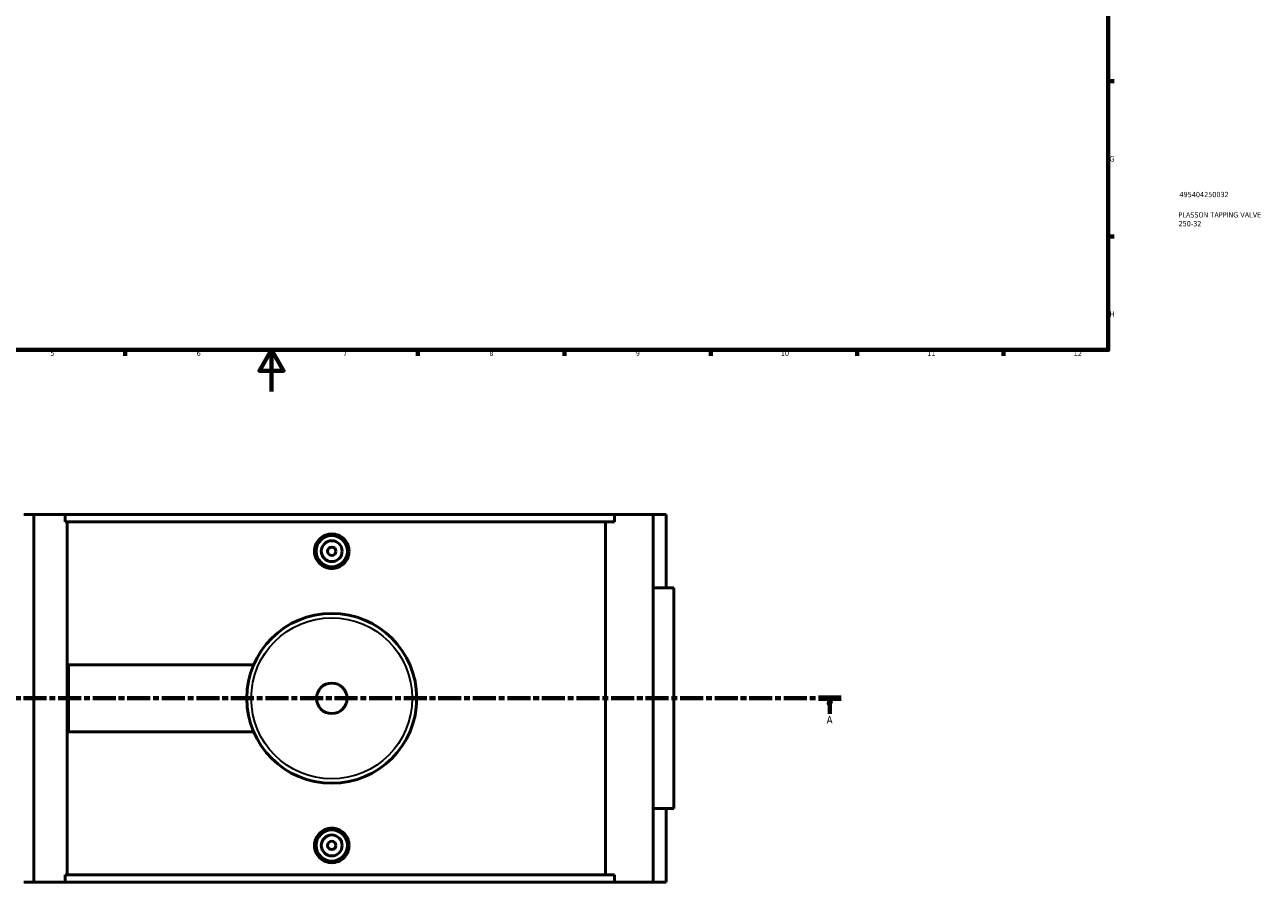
# Model space of a CAD drawing. Header units: millimetres. Extents: x 0 to 1017, y -235 to 1226.
# Tile 3 of 8: x 302 to 895, y -235 to 176. Entities that reach past the tile are written whole.
import ezdxf

# ---------------------------------------------------------------- set-up
doc = ezdxf.new("R2010")
doc.units = ezdxf.units.MM
doc.linetypes.add('CHAIN', pattern=[0.3543, 0.2362, -0.0295, 0.0591, -0.0295])
for name, color, linetype, lineweight in [('Border (ISO)', 7, 'Continuous', 70), ('Section Line (ISO)', 7, 'CHAIN', 70), ('Title (ISO)', 7, 'Continuous', 50), ('Visible (ISO)', 7, 'Continuous', 50), ('Visible Narrow (ISO)', 7, 'Continuous', 35)]:
    doc.layers.add(name, color=color, linetype=linetype, lineweight=lineweight)
doc.styles.add('Label Text (ISO)', font='tahoma.ttf')
doc.styles.add('Note Text (ISO)', font='tahoma.ttf')

# ---------------------------------------------------------------- blocks, each defined once
blk = doc.blocks.new('Borders Default Border')
at = {"layer": 'Border (ISO)'}
for p, q in [((821, 148.5), (823.9, 148.5)), ((821, 74.25), (823.9, 74.25)), ((350.42, 20), (350.42, 17.1)), ((490.58, 20), (490.58, 17.1)), ((560.67, 20), (560.67, 17.1)), ((630.75, 20), (630.75, 17.1)), ((700.83, 20), (700.83, 17.1)), ((770.92, 20), (770.92, 17.1))]:
    blk.add_line(p, q, dxfattribs=at)
at = {"layer": 'Border (ISO)', "flags": 128}
for points in [[(20, 20), (20, 574), (821, 574), (821, 20), (20, 20)], [(420.5, 0), (420.5, 20), (414.73, 10), (426.27, 10), (420.5, 20)]]:
    blk.add_lwpolyline(points, dxfattribs=at)
at = {"layer": 'Border (ISO)', "color": 232, "true_color": 0xca0064, "char_height": 2.5, "attachment_point": 7, "style": 'Note Text (ISO)'}
for s, insert in [('G', (821.61, 110.08)), ('H', (821.74, 35.88)), ('5', (314.64, 17.05)), ('6', (384.66, 17.05)), ('7', (454.77, 17.1)), ('8', (524.81, 17.04)), ('9', (594.88, 17.05)), ('10', (664.29, 17.05)), ('11', (734.37, 17.1)), ('12', (804.46, 17.1))]:
    blk.add_mtext(s, dxfattribs=dict(at, insert=insert))
blk = doc.blocks.new('Title Blocks ISO')
at = {"layer": 'Title (ISO)', "color": 232, "true_color": 0xca0064, "style": 'Note Text (ISO)'}
for tag, p in [('PART_NUMBER_001', (34.09, 73.08)), ('DESCRIPTION_001', (33.58, 63.35)), ('DESCRIPTION_002', (33.65, 59.13))]:
    blk.add_attdef(tag, p, '', height=2.5, dxfattribs=at)
blk = doc.blocks.new('2dTransSection0')
at = {"layer": 'Section Line (ISO)', "linetype": 'CHAIN', "ltscale": 46.681}
blk.add_line((268.77, -146.75), (693.19, -146.75), dxfattribs=at)
at = {"layer": 'Section Line (ISO)', "linetype": 'Continuous', "lineweight": 140}
for p, q in [((268.77, -146.75), (279.71, -146.75)), ((682.25, -146.75), (693.19, -146.75))]:
    blk.add_line(p, q, dxfattribs=at)
at = {"layer": 'Section Line (ISO)', "linetype": 'Continuous'}
for p, q in [((274.24, -146.75), (273.74, -149.25)), ((274.24, -149.25), (274.24, -146.75)), ((274.74, -149.25), (274.24, -146.75)), ((687.72, -146.75), (687.22, -149.25)), ((687.72, -149.25), (687.72, -146.75)), ((688.22, -149.25), (687.72, -146.75)), ((273.74, -149.25), (274.74, -149.25)), ((274.24, -154.16), (274.24, -149.25)), ((687.22, -149.25), (688.22, -149.25)), ((687.72, -154.16), (687.72, -149.25))]:
    blk.add_line(p, q, dxfattribs=at)
at = {"layer": 'Section Line (ISO)', "linetype": 'Continuous', "flags": 128}
for points in [[(274.74, -149.25), (274.24, -146.75), (273.74, -149.25), (274.74, -149.25)], [(688.22, -149.25), (687.72, -146.75), (687.22, -149.25), (688.22, -149.25)]]:
    blk.add_lwpolyline(points, dxfattribs=at)
at = {"layer": 'Section Line (ISO)'}
for points in [[(274.74, -149.25), (274.24, -146.75), (273.74, -149.25), (274.74, -149.25)], [(688.22, -149.25), (687.72, -146.75), (687.22, -149.25), (688.22, -149.25)]]:
    blk.add_solid(points, dxfattribs=at)
at = {"layer": 'Section Line (ISO)', "char_height": 3.5, "attachment_point": 7, "style": 'Label Text (ISO)'}
for insert in [(272.75, -158.75), (686.23, -158.75)]:
    blk.add_mtext('A', dxfattribs=dict(at, insert=insert))

msp = doc.modelspace()

# ---------------------------------------------------------------- linework, layer by layer
at = {"layer": 'Visible (ISO)'}
for p, q in [((301.933, -58.754), (306.722, -58.754)), ((306.722, -58.754), (306.722, -234.754)), ((306.722, -58.754), (321.703, -58.754)), ((321.703, -58.754), (321.703, -62.274)), ((321.703, -58.754), (584.651, -58.754)), ((603.129, -58.754), (584.651, -58.754)), ((584.651, -62.274), (584.651, -58.754)), ((609.358, -58.754), (603.129, -58.754)), ((603.129, -58.754), (603.129, -234.754)), ((609.358, -58.754), (609.358, -93.954)), ((584.651, -62.274), (321.703, -62.274)), ((322.696, -62.274), (322.696, -231.234)), ((580.342, -231.234), (580.342, -62.274)), ((613.108, -93.954), (603.129, -93.954)), ((613.108, -93.954), (613.108, -199.554)), ((323.353, -162.754), (323.353, -130.754)), ((323.353, -130.754), (411.966, -130.754)), ((323.353, -162.754), (411.966, -162.754)), ((603.129, -199.554), (613.108, -199.554)), ((609.358, -199.554), (609.358, -234.754)), ((301.933, -234.754), (306.722, -234.754)), ((306.722, -234.754), (321.703, -234.754)), ((321.703, -231.234), (321.703, -234.754)), ((584.651, -231.234), (321.703, -231.234)), ((321.703, -234.754), (584.651, -234.754)), ((584.651, -234.754), (584.651, -231.234)), ((584.651, -234.754), (603.129, -234.754)), ((603.129, -234.754), (609.358, -234.754))]:
    msp.add_line(p, q, dxfattribs=at)
for centre, radius in [((449.353, -76.354), 7.5), ((449.353, -76.354), 5), ((449.353, -76.354), 2), ((449.353, -146.754), 40.667), ((449.353, -146.754), 7.32), ((449.353, -217.154), 7.5), ((449.353, -217.154), 5), ((449.353, -217.154), 2)]:
    msp.add_circle(centre, radius, dxfattribs=at)
for points, knots in [([(457.639, -76.354), (457.639, -77.394), (457.43, -78.502), (456.583, -80.54), (455.944, -81.47), (454.472, -82.936), (453.54, -83.571), (451.5, -84.413), (450.392, -84.62), (448.314, -84.62), (447.205, -84.413), (445.165, -83.571), (444.234, -82.936), (442.762, -81.47), (442.123, -80.54), (441.275, -78.502), (441.067, -77.394), (441.067, -75.315), (441.275, -74.206), (442.123, -72.168), (442.762, -71.239), (444.234, -69.772), (445.165, -69.137), (447.205, -68.296), (448.314, -68.089), (450.392, -68.089), (451.5, -68.296), (453.54, -69.137), (454.472, -69.772), (455.944, -71.239), (456.583, -72.168), (457.43, -74.206), (457.639, -75.315), (457.639, -76.354)], [0, 0, 0, 0, 0.3118987, 0.3118987, 0.6237974, 0.6237974, 0.9355192, 0.9355192, 1.247241, 1.247241, 1.5589628, 1.5589628, 1.8706846, 1.8706846, 2.1825833, 2.1825833, 2.494482, 2.494482, 2.8063807, 2.8063807, 3.1182794, 3.1182794, 3.4300012, 3.4300012, 3.741723, 3.741723, 4.0534448, 4.0534448, 4.3651665, 4.3651665, 4.6770653, 4.6770653, 4.988964, 4.988964, 4.988964, 4.988964]), ([(457.639, -217.154), (457.639, -218.194), (457.43, -219.302), (456.583, -221.34), (455.944, -222.27), (454.472, -223.736), (453.54, -224.371), (451.5, -225.213), (450.392, -225.42), (448.314, -225.42), (447.205, -225.213), (445.165, -224.371), (444.234, -223.736), (442.762, -222.27), (442.123, -221.34), (441.275, -219.302), (441.067, -218.194), (441.067, -217.154), (441.067, -216.115), (441.275, -215.006), (442.123, -212.968), (442.762, -212.039), (444.234, -210.572), (445.165, -209.937), (447.205, -209.096), (448.314, -208.889), (450.392, -208.889), (451.5, -209.096), (453.54, -209.937), (454.472, -210.572), (455.944, -212.039), (456.583, -212.968), (457.43, -215.006), (457.639, -216.115), (457.639, -217.154)], [2.494482, 2.494482, 2.494482, 2.494482, 2.8063807, 2.8063807, 3.1182794, 3.1182794, 3.4300012, 3.4300012, 3.741723, 3.741723, 4.0534448, 4.0534448, 4.3651665, 4.3651665, 4.6770653, 4.6770653, 4.988964, 4.988964, 4.988964, 5.3008627, 5.3008627, 5.6127614, 5.6127614, 5.9244832, 5.9244832, 6.236205, 6.236205, 6.5479268, 6.5479268, 6.8596485, 6.8596485, 7.1715473, 7.1715473, 7.483446, 7.483446, 7.483446, 7.483446])]:
    msp.add_open_spline(points, degree=3, knots=knots, dxfattribs=at)
at = {"layer": 'Visible Narrow (ISO)'}
msp.add_circle((449.353, -146.754), 38.525, dxfattribs=at)

# ---------------------------------------------------------------- block references
msp.add_blockref('Borders Default Border', (0, 0))
msp.add_blockref('Title Blocks ISO', (821, 20)).add_auto_attribs({'PART_NUMBER_001': '495404250032', 'DESCRIPTION_001': 'PLASSON TAPPING VALVE', 'DESCRIPTION_002': '250-32'})
at = {"layer": 'Section Line (ISO)'}
msp.add_blockref('2dTransSection0', (0, 0), dxfattribs=at)

doc.saveas('drawing.dxf')
